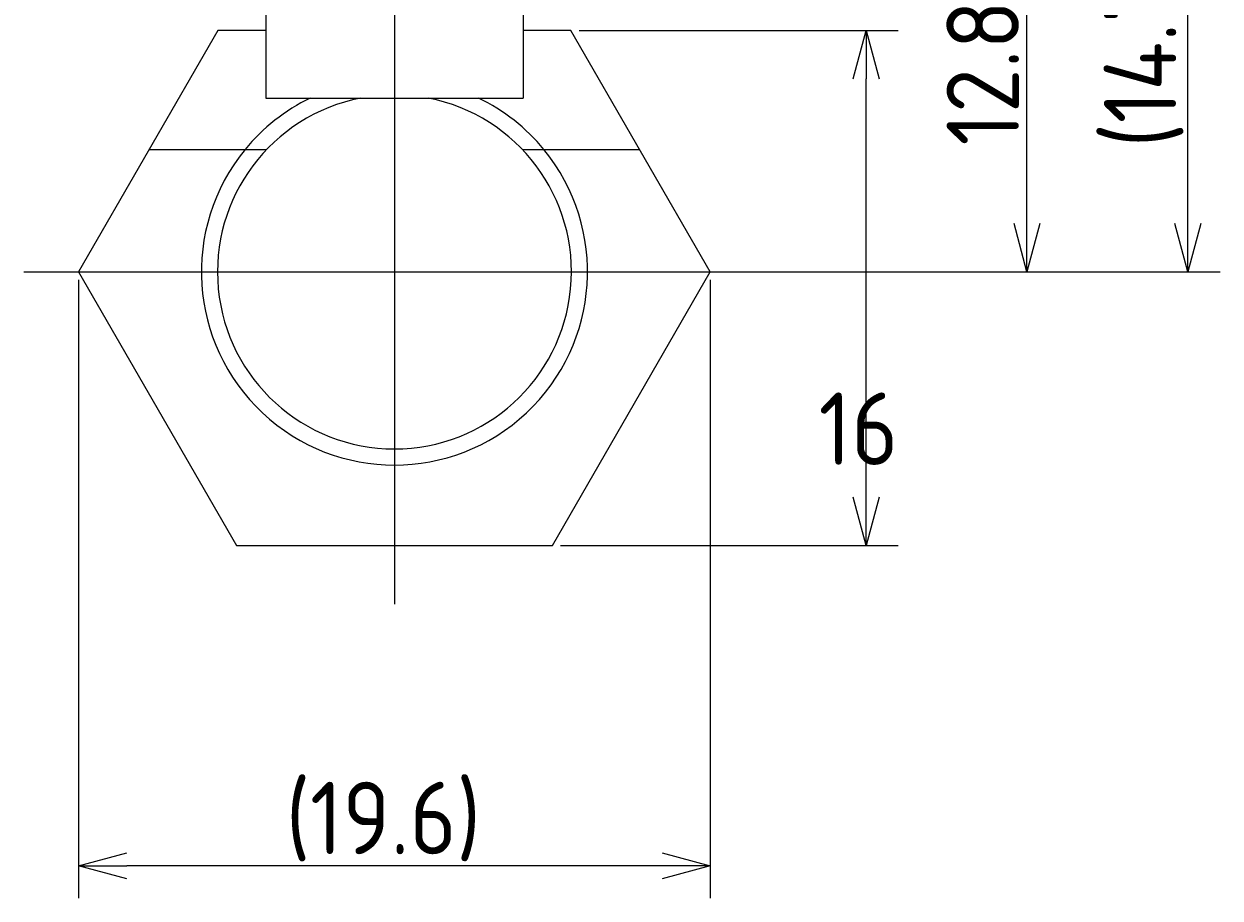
# Model space of a CAD drawing. Extents: x 137 to 266, y 128 to 207.
# Tile 4 of 5: x 229 to 266, y 161 to 188. Entities that reach past the tile are written whole.
import ezdxf

# ---------------------------------------------------------------- set-up
doc = ezdxf.new("R2010")
doc.units = 0
doc.linetypes.add('CENTER', pattern=[50.8, 31.75, -6.35, 6.35, -6.35])
doc.layers.get('0').update_dxf_attribs({"linetype": 'CONTINUOUS'})
doc.layers.get('DEFPOINTS').update_dxf_attribs({"linetype": 'CONTINUOUS'})
doc.layers.add('図形', color=7, linetype='CONTINUOUS')
doc.layers.add('寸法_文字', color=3, linetype='CONTINUOUS')
doc.layers.get('0').off()
doc.styles.add('DIMENSION', font='isocp.shx', dxfattribs={"bigfont": 'bigfont.shx'})
doc.dimstyles.get("Standard").update_dxf_attribs({"dimtxt": 0.18, "dimasz": 0.18, "dimexe": 0.18, "dimexo": 0.0625, "dimgap": 0.09, "dimtad": 0, "dimtih": 1, "dimtoh": 1, "dimzin": 0, "dimcen": 0.09, "dimazin": 3, "dimtfac": 1, "dimtofl": 0, "dimtmove": 0, "dimatfit": 3})

# ---------------------------------------------------------------- blocks, each defined once
blk = doc.blocks.new('_OPEN30')
at = {"color": 0, "linetype": 'BYBLOCK'}
for p, q in [((-1, 0.268), (0, 0)), ((0, 0), (-1, -0.268)), ((0, 0), (-1, 0))]:
    blk.add_line(p, q, dxfattribs=at)
blk = doc.blocks.new('*D4')
at = {"layer": 'DEFPOINTS', "color": 0, "linetype": 'BYBLOCK'}
for p in [(245.86, 188.287), (255.032, 188.287), (245.282, 172.287)]:
    blk.add_point(p, dxfattribs=at)
at = {"layer": '寸法_文字', "color": 3, "linetype": 'BYBLOCK'}
for p, q in [((246.11, 188.287), (256.032, 188.287)), ((255.032, 173.787), (255.032, 186.787)), ((245.532, 172.287), (256.032, 172.287))]:
    blk.add_line(p, q, dxfattribs=at)
at = {"layer": '寸法_文字', "color": 3, "linetype": 'BYBLOCK', "xscale": 1.500000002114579, "yscale": 1.500000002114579, "zscale": 1.500000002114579}
for p, rotation in [((255.032, 188.287), 90), ((255.032, 172.287), 270)]:
    blk.add_blockref('_OPEN30', p, dxfattribs=dict(at, rotation=rotation))
at = {"layer": '寸法_文字', "color": 3, "style": 'DIMENSION'}
blk.add_text('16', height=2.25, dxfattribs=at).set_placement((253.557, 174.792))
blk = doc.blocks.new('*U6')
at = {"layer": '寸法_文字', "color": 3, "style": 'DIMENSION'}
blk.add_text('12.8', height=2.25, rotation=90, dxfattribs=at).set_placement((259.782, 184.712))
blk = doc.blocks.new('*D5')
at = {"layer": 'DEFPOINTS', "color": 0, "linetype": 'BYBLOCK'}
for p in [(244.375, 193.587), (260.032, 193.587), (250.696, 180.787)]:
    blk.add_point(p, dxfattribs=at)
at = {"layer": '寸法_文字', "color": 3, "linetype": 'BYBLOCK'}
for p, q in [((244.625, 193.587), (261.032, 193.587)), ((260.032, 182.287), (260.032, 192.087)), ((250.946, 180.787), (261.032, 180.787))]:
    blk.add_line(p, q, dxfattribs=at)
at = {"layer": '図形'}
blk.add_blockref('*U6', (0, 0), dxfattribs=at)
at = {"layer": '寸法_文字', "color": 3, "linetype": 'BYBLOCK', "xscale": 1.500000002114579, "yscale": 1.500000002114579, "zscale": 1.500000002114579}
for p, rotation in [((260.032, 193.587), 90), ((260.032, 180.787), 270)]:
    blk.add_blockref('_OPEN30', p, dxfattribs=dict(at, rotation=rotation))
blk = doc.blocks.new('*U8')
at = {"layer": '寸法_文字', "color": 3, "style": 'DIMENSION'}
blk.add_text('(19.6)', height=2.25, dxfattribs=at).set_placement((236.996, 162.699))
blk = doc.blocks.new('*D7')
at = {"layer": 'DEFPOINTS', "color": 0, "linetype": 'BYBLOCK'}
for p in [(230.56, 180.787), (250.19, 180.787), (230.56, 162.337)]:
    blk.add_point(p, dxfattribs=at)
at = {"layer": '寸法_文字', "color": 3, "linetype": 'BYBLOCK'}
for p, q in [((230.56, 180.537), (230.56, 161.337)), ((250.19, 180.537), (250.19, 161.337)), ((248.69, 162.337), (232.06, 162.337))]:
    blk.add_line(p, q, dxfattribs=at)
at = {"layer": '図形'}
blk.add_blockref('*U8', (0, 0), dxfattribs=at)
at = {"layer": '寸法_文字', "color": 3, "linetype": 'BYBLOCK', "xscale": 1.500000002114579, "yscale": 1.500000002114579, "zscale": 1.500000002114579, "rotation": 180}
blk.add_blockref('_OPEN30', (230.56, 162.337), dxfattribs=at)
at = {"layer": '寸法_文字', "color": 3, "linetype": 'BYBLOCK', "xscale": 1.500000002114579, "yscale": 1.500000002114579, "zscale": 1.500000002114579}
blk.add_blockref('_OPEN30', (250.19, 162.337), dxfattribs=at)
blk = doc.blocks.new('*U22')
at = {"layer": '寸法_文字', "color": 3, "style": 'DIMENSION'}
blk.add_text('(14.7)', height=2.25, rotation=90, dxfattribs=at).set_placement((264.67, 184.649))
blk = doc.blocks.new('*D21')
at = {"layer": 'DEFPOINTS', "color": 0, "linetype": 'BYBLOCK'}
for p in [(240.375, 195.487), (265.032, 195.487), (250.19, 180.787)]:
    blk.add_point(p, dxfattribs=at)
at = {"layer": '寸法_文字', "color": 3, "linetype": 'BYBLOCK'}
for p, q in [((240.625, 195.487), (266.032, 195.487)), ((265.032, 182.287), (265.032, 193.987)), ((250.44, 180.787), (266.032, 180.787))]:
    blk.add_line(p, q, dxfattribs=at)
at = {"layer": '図形'}
blk.add_blockref('*U22', (0, 0), dxfattribs=at)
at = {"layer": '寸法_文字', "color": 3, "linetype": 'BYBLOCK', "xscale": 1.500000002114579, "yscale": 1.500000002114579, "zscale": 1.500000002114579}
for p, rotation in [((265.032, 195.487), 90), ((265.032, 180.787), 270)]:
    blk.add_blockref('_OPEN30', p, dxfattribs=dict(at, rotation=rotation))

msp = doc.modelspace()

# ---------------------------------------------------------------- linework, layer by layer
at = {"layer": '図形', "color": 3, "linetype": 'CENTER'}
for p, q in [((240.375, 196.175), (240.375, 170.461)), ((228.86, 180.787), (250.696, 180.787))]:
    msp.add_line(p, q, dxfattribs=at)
at = {"layer": '図形', "color": 0, "linetype": 'BYBLOCK'}
for p, q in [((236.375, 193.587), (236.375, 186.187)), ((244.375, 193.587), (244.375, 186.187)), ((234.89, 188.287), (230.56, 180.787)), ((236.375, 188.287), (234.89, 188.287)), ((245.86, 188.287), (244.375, 188.287)), ((250.19, 180.787), (245.86, 188.287)), ((236.375, 186.187), (244.375, 186.187)), ((232.754, 184.587), (236.399, 184.587)), ((244.351, 184.587), (247.996, 184.587)), ((230.56, 180.787), (235.467, 172.287)), ((245.282, 172.287), (250.19, 180.787)), ((235.467, 172.287), (245.282, 172.287))]:
    msp.add_line(p, q, dxfattribs=at)
for radius, start, end in [(5.5, 100.9425, 79.0575), (6, 115.8419, 140.7035), (6, 39.2965, 64.1581), (6, 140.7035, 39.2965)]:
    msp.add_arc((240.375, 180.787), radius, start, end, dxfattribs=at)

# ---------------------------------------------------------------- dimensions: what is measured, and where the dimension line sits
at = {"layer": '寸法_文字', "color": 3, "linetype": 'BYBLOCK'}
for base, p1, p2, override, picture, middle in [((265.032, 195.487), (250.19, 180.787), (240.375, 195.487), {"dimscale": 0.5, "dimpost": '(<>)', "dimclrd": 3, "dimclre": 3, "dimclrt": 3}, '*D21', (263.545, 188.137)), ((260.032, 193.587), (250.696, 180.787), (244.375, 193.587), {"dimscale": 0.5, "dimpost": '<>', "dimclrd": 3, "dimclre": 3, "dimclrt": 3}, '*D5', (258.657, 187.187))]:
    dim = msp.add_linear_dim(base=base, p1=p1, p2=p2, angle=90, dimstyle='Standard', override=override, dxfattribs=at)
    dim.commit()
    dim.dimension.update_dxf_attribs({"geometry": picture, "text_midpoint": middle})
dim = msp.add_linear_dim(base=(255.032, 188.287), p1=(245.282, 172.287), p2=(245.86, 188.287), angle=90, dimstyle='Standard', override={"dimscale": 0.5, "dimclrd": 3, "dimclre": 3, "dimclrt": 3, "dimtmove": 2}, dxfattribs=at)
dim.commit()
dim.dimension.update_dxf_attribs({"geometry": '*D4', "text_midpoint": (253.557, 177.717), "dimtype": 128})
dim = msp.add_linear_dim(base=(230.56, 162.337), p1=(250.19, 180.787), p2=(230.56, 180.787), dimstyle='Standard', override={"dimscale": 0.5, "dimdec": 1, "dimpost": '(<>)', "dimclrd": 3, "dimclre": 3, "dimclrt": 3}, dxfattribs=at)
dim.commit()
dim.dimension.update_dxf_attribs({"geometry": '*D7', "text_midpoint": (240.375, 163.825)})

doc.saveas('drawing.dxf')
